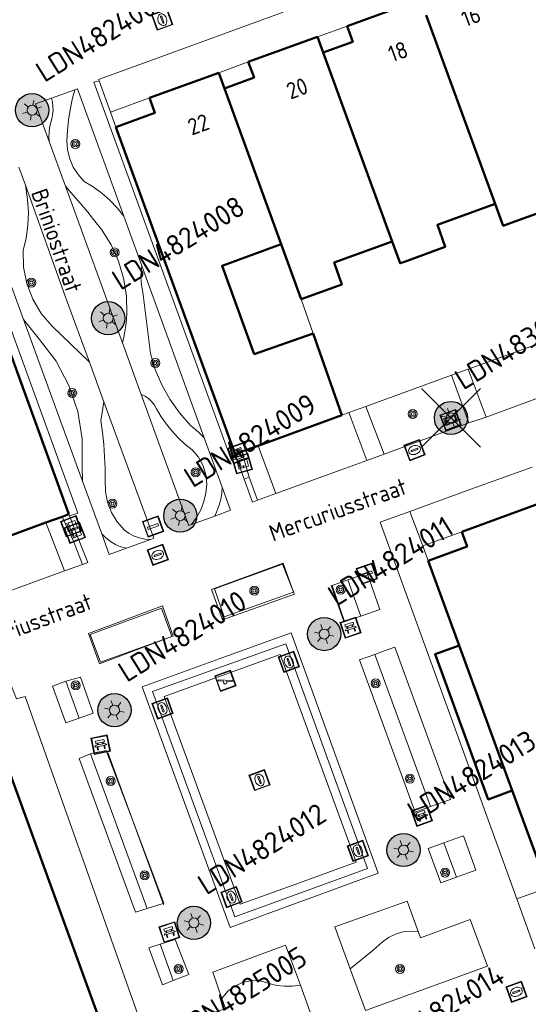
# Model space of a CAD drawing. Header units: metres. Extents: x 94279 to 96109, y 461866 to 463040.
# Tile 65 of 175: x 95074 to 95105, y 462487 to 462546. Entities that reach past the tile are written whole.
import ezdxf
from ezdxf.enums import TextEntityAlignment as Align

# ---------------------------------------------------------------- set-up
doc = ezdxf.new("R2010")
doc.units = ezdxf.units.M
doc.layers.get('0').update_dxf_attribs({"linetype": 'CONTINUOUS'})
for name, color, linetype, lineweight in [('B_BEBOUWINGSGRENS_0', 132, 'CONTINUOUS', 50), ('B_LUIFEL_1', 132, 'CONTINUOUS', 50), ('B_TUSSENMUUR_0', 132, 'CONTINUOUS', 50), ('G_GRENS_ALGEMEEN_0', 251, 'CONTINUOUS', 13), ('Q_BANK_0', 251, 'CONTINUOUS', 13), ('Q_BOOM_0', 251, 'CONTINUOUS', 13), ('Q_CAI-KAST_0', 251, 'CONTINUOUS', 13), ('Q_INSPECTIE_OF_RIOOLPUT_0', 251, 'CONTINUOUS', 13), ('Q_KOLK_0', 251, 'CONTINUOUS', 13), ('Q_LICHTMAST_0', 251, 'CONTINUOUS', 13), ('Q_PAAL_STEEN_0', 251, 'CONTINUOUS', 13), ('Q_SPEELVOORZIENING_0', 251, 'CONTINUOUS', 13), ('Q_STRAATNAAMBORD_0', 251, 'CONTINUOUS', 13), ('T_CULTUURGRENS_0', 251, 'CONTINUOUS', 13), ('T_HEK_0', 251, 'CONTINUOUS', 13), ('T_HEK_LIJN_0', 251, 'CONTINUOUS', 13), ('V_WEGGRENS_0', 251, 'CONTINUOUS', 13), ('Z_GBKN_HUISNUMMER_0', 251, 'CONTINUOUS', 13), ('Z_STRAATNAAM_0', 251, 'CONTINUOUS', 13)]:
    doc.layers.add(name, color=color, linetype=linetype, lineweight=lineweight)
for name, color, linetype in [('N-WE-ARMATUUR-PRUNUS_B_PAALTOP_4M-G', 82, 'CONTINUOUS'), ('N-WE-ARMATUUR-PRUNUS_C_OPZET_4M-G', 200, 'CONTINUOUS'), ('N-WE-LICHTMAST_VERVANGEN-G', 7, 'CONTINUOUS')]:
    doc.layers.add(name, color=color, linetype=linetype)
doc.styles.add('NLCS-ISO-M500-T25', font='NLCS-ISO.ttf', dxfattribs={"height": 1.25})
doc.styles.get("Standard").update_dxf_attribs({"font": 'isocp.shx'})

# ---------------------------------------------------------------- blocks, each defined once
blk = doc.blocks.new('Q_LICHTMAST')
for points in [[(0, 0.3), (0, 0.6)], [(-0.26, 0.15), (-0.52, 0.3)], [(0.26, 0.15), (0.52, 0.3)], [(-0.26, -0.15), (-0.52, -0.3)], [(0, -0.3), (0, -0.6)], [(0.26, -0.15), (0.52, -0.3)]]:
    blk.add_lwpolyline(points)
blk.add_circle((0, 0), 0.3)
blk = doc.blocks.new('Q_PAAL_STEEN')
for points in [[(-0.5, 0.5), (0.5, 0.5), (0.5, -0.5), (-0.5, -0.5)], [(-0.08, 0.333), (0.071, 0.333), (0.071, -0.329), (-0.08, -0.329)]]:
    blk.add_lwpolyline(points, close=True)
blk.add_lwpolyline([(-0.442, 0.464), (0.438, 0.464, -0.414214), (0.459, 0.442), (0.459, -0.437, -0.414214), (0.438, -0.459), (-0.442, -0.459, -0.414214), (-0.463, -0.437), (-0.463, 0.442), (-0.463, 0.444), (-0.463, 0.446), (-0.463, 0.448), (-0.462, 0.45), (-0.461, 0.451), (-0.46, 0.453), (-0.459, 0.455), (-0.458, 0.456), (-0.457, 0.457), (-0.456, 0.459), (-0.454, 0.46), (-0.453, 0.461), (-0.451, 0.462), (-0.449, 0.462), (-0.447, 0.463), (-0.446, 0.463), (-0.444, 0.464), (-0.442, 0.464)], format="xyb")
blk = doc.blocks.new('Q_INSPECTIE_OF_RIOOLPUT')
blk.add_lwpolyline([(-0.5, 0.5), (0.5, 0.5), (0.5, -0.5), (-0.5, -0.5)], close=True)
for points in [[(-0.442, 0.464), (0.438, 0.464, -0.414214), (0.459, 0.442), (0.459, -0.437, -0.414214), (0.438, -0.459), (-0.442, -0.459, -0.414214), (-0.463, -0.437), (-0.463, 0.442), (-0.463, 0.444), (-0.463, 0.446), (-0.463, 0.448), (-0.462, 0.45), (-0.461, 0.451), (-0.46, 0.453), (-0.459, 0.455), (-0.458, 0.456), (-0.457, 0.457), (-0.456, 0.459), (-0.454, 0.46), (-0.453, 0.461), (-0.451, 0.462), (-0.449, 0.462), (-0.447, 0.463), (-0.446, 0.463), (-0.444, 0.464), (-0.442, 0.464)], [(-0.345, 0.105, 0.380426), (-0.276, -0.18)], [(-0.008, 0.266, 0.240218), (-0.345, 0.105)], [(-0.194, 0.045, 0.853344), (-0.194, -0.032)], [(0.331, 0.111, 0.240191), (-0.008, 0.266)], [(0.185, -0.032, 0.849746), (0.185, 0.045)], [(0.267, -0.176, 0.380426), (0.331, 0.111)], [(-0.276, -0.18, 0.148452), (0.012, -0.257)], [(0.012, -0.257, 0.131742), (0.267, -0.176)]]:
    blk.add_lwpolyline(points, format="xyb")
for points in [[(-0.194, 0.045), (0.185, 0.045)], [(0.185, -0.032), (-0.194, -0.032)]]:
    blk.add_lwpolyline(points)
blk = doc.blocks.new('Q_KOLK')
blk.add_lwpolyline([(-0.5, 0.5), (0.5, 0.5), (0.5, -0.5), (-0.5, -0.5)], close=True)
for points in [[(-0.442, 0.464), (0.438, 0.464, -0.414214), (0.459, 0.442), (0.459, -0.437, -0.414214), (0.438, -0.459), (-0.442, -0.459, -0.414214), (-0.463, -0.437), (-0.463, 0.442, -0.414214), (-0.442, 0.464)], [(-0.345, 0.105, 0.380426), (-0.276, -0.18)], [(-0.008, 0.266, 0.240218), (-0.345, 0.105)], [(-0.194, 0.045, 0.853344), (-0.194, -0.032)], [(0.331, 0.111, 0.240191), (-0.008, 0.266)], [(0.185, -0.032, 0.849746), (0.185, 0.045)], [(0.267, -0.176, 0.380426), (0.331, 0.111)], [(-0.276, -0.18, 0.148452), (0.012, -0.257)], [(0.012, -0.257, 0.131742), (0.267, -0.176)]]:
    blk.add_lwpolyline(points, format="xyb")
for points in [[(-0.194, 0.045), (0.185, 0.045)], [(0.185, -0.032), (-0.194, -0.032)]]:
    blk.add_lwpolyline(points)
blk = doc.blocks.new('Q_BANK')
blk.add_lwpolyline([(-0.5, 0.5), (0.5, 0.5), (0.5, -0.5), (-0.5, -0.5)], close=True)
blk.add_lwpolyline([(-0.442, 0.464), (0.438, 0.464, -0.414214), (0.459, 0.442), (0.459, -0.437, -0.414214), (0.438, -0.459), (-0.442, -0.459, -0.414214), (-0.463, -0.437), (-0.463, 0.442), (-0.463, 0.444), (-0.463, 0.446), (-0.463, 0.448), (-0.462, 0.45), (-0.461, 0.451), (-0.46, 0.453), (-0.459, 0.455), (-0.458, 0.456), (-0.457, 0.457), (-0.456, 0.459), (-0.454, 0.46), (-0.453, 0.461), (-0.451, 0.462), (-0.449, 0.462), (-0.447, 0.463), (-0.446, 0.463), (-0.444, 0.464), (-0.442, 0.464)], format="xyb")
for points in [[(-0.267, 0.022), (-0.366, -0.078)], [(-0.18, 0.132), (-0.267, 0.132), (-0.267, 0.276)], [(-0.267, 0.276), (0.258, 0.276), (0.258, 0.132), (0.173, 0.132)], [(-0.18, 0.022), (-0.267, 0.022)], [(-0.267, 0.022), (-0.18, 0.022)], [(-0.18, 0.022), (-0.18, 0.132)], [(-0.18, 0.132), (-0.144, 0.132)], [(-0.144, 0.132), (-0.144, 0.022)], [(0.131, 0.132), (-0.144, 0.132)], [(0.131, 0.022), (-0.144, 0.022)], [(-0.144, 0.022), (0.131, 0.022)], [(0.131, 0.022), (-0.144, 0.022)], [(-0.144, 0.022), (0.131, 0.022)], [(-0.144, 0.022), (0.131, 0.022)], [(0.131, 0.022), (0.131, 0.132)], [(0.131, 0.132), (0.173, 0.132)], [(0.173, 0.132), (0.173, 0.022)], [(0.173, 0.022), (0.255, 0.022)], [(0.173, 0.022), (0.255, 0.022)], [(0.255, 0.022), (0.357, -0.078)], [(-0.236, -0.078), (-0.366, -0.078)], [(-0.192, -0.078), (-0.192, -0.27), (-0.236, -0.27), (-0.236, -0.078)], [(-0.236, -0.078), (-0.192, -0.078)], [(0.183, -0.078), (-0.192, -0.078)], [(0.226, -0.078), (0.226, -0.268), (0.183, -0.268), (0.183, -0.078)], [(0.183, -0.078), (0.226, -0.078)], [(0.357, -0.078), (0.226, -0.078)]]:
    blk.add_lwpolyline(points)
blk = doc.blocks.new('Q_SPEELVOORZIENING')
blk.add_lwpolyline([(-0.5, 0.5), (0.5, 0.5), (0.5, -0.5), (-0.5, -0.5)], close=True)
for points in [[(-0.442, 0.464), (0.438, 0.464, -0.414214), (0.459, 0.442), (0.459, -0.437, -0.414214), (0.438, -0.459), (-0.442, -0.459, -0.414214), (-0.463, -0.437), (-0.463, 0.442), (-0.463, 0.444), (-0.463, 0.446), (-0.463, 0.448), (-0.462, 0.45), (-0.461, 0.451), (-0.46, 0.453), (-0.459, 0.455), (-0.458, 0.456), (-0.457, 0.457), (-0.456, 0.459), (-0.454, 0.46), (-0.453, 0.461), (-0.451, 0.462), (-0.449, 0.462), (-0.447, 0.463), (-0.446, 0.463), (-0.444, 0.464), (-0.442, 0.464)], [(-0.363, 0.198, 1.168313), (-0.386, 0.141)], [(-0.087, 0.021, 0.778987), (-0.04, -0.167)], [(-0.04, -0.167, 0.508825), (0.056, -0.036)], [(0.355, -0.156, 1.031322), (0.378, -0.1)]]:
    blk.add_lwpolyline(points, format="xyb")
for points in [[(-0.386, 0.141), (-0.087, 0.021)], [(-0.363, 0.198), (0.378, -0.1)], [(0.056, -0.036), (0.355, -0.156)]]:
    blk.add_lwpolyline(points)
blk = doc.blocks.new('Q_CAI-KAST')
for points in [[(-0.5, 0.5), (0.5, 0.5), (0.5, -0.5), (-0.5, -0.5)], [(-0.262, 0.264), (0.25, 0.264), (0.25, 0.187), (-0.262, 0.187)], [(-0.262, 0.107), (0.25, 0.107), (0.25, -0.332), (-0.262, -0.332)]]:
    blk.add_lwpolyline(points, close=True)
blk.add_lwpolyline([(-0.442, 0.464), (0.438, 0.464, -0.414214), (0.459, 0.442), (0.459, -0.437, -0.414214), (0.438, -0.459), (-0.442, -0.459, -0.414214), (-0.463, -0.437), (-0.463, 0.442), (-0.463, 0.444), (-0.463, 0.446), (-0.463, 0.448), (-0.462, 0.45), (-0.461, 0.451), (-0.46, 0.453), (-0.459, 0.455), (-0.458, 0.456), (-0.457, 0.457), (-0.456, 0.459), (-0.454, 0.46), (-0.453, 0.461), (-0.451, 0.462), (-0.449, 0.462), (-0.447, 0.463), (-0.446, 0.463), (-0.444, 0.464), (-0.442, 0.464)], format="xyb")
blk.add_circle((-0.177, -0.034), 0.0354)
blk = doc.blocks.new('Q_STRAATNAAMBORD')
for points in [[(-0.5, 0.5), (0.5, 0.5), (0.5, -0.5), (-0.5, -0.5)], [(-0.369, 0.22), (0.358, 0.22), (0.358, -0.214), (-0.369, -0.214)]]:
    blk.add_lwpolyline(points, close=True)
for points in [[(-0.442, 0.464), (0.438, 0.464, -0.414214), (0.459, 0.442), (0.459, -0.437, -0.414214), (0.438, -0.459), (-0.442, -0.459, -0.414214), (-0.463, -0.437), (-0.463, 0.442), (-0.463, 0.444), (-0.463, 0.446), (-0.463, 0.448), (-0.462, 0.45), (-0.461, 0.451), (-0.46, 0.453), (-0.459, 0.455), (-0.458, 0.456), (-0.457, 0.457), (-0.456, 0.459), (-0.454, 0.46), (-0.453, 0.461), (-0.451, 0.462), (-0.449, 0.462), (-0.447, 0.463), (-0.446, 0.463), (-0.444, 0.464), (-0.442, 0.464)], [(-0.287, 0.16), (0.281, 0.16, -0.414214), (0.303, 0.139), (0.303, -0.134, -0.414214), (0.281, -0.156), (-0.287, -0.156, -0.414214), (-0.308, -0.134), (-0.308, 0.139), (-0.308, 0.14), (-0.308, 0.142), (-0.307, 0.144), (-0.307, 0.146), (-0.306, 0.148), (-0.305, 0.149), (-0.304, 0.151), (-0.303, 0.152), (-0.302, 0.154), (-0.3, 0.155), (-0.299, 0.156), (-0.297, 0.157), (-0.296, 0.158), (-0.294, 0.159), (-0.292, 0.159), (-0.29, 0.16), (-0.288, 0.16), (-0.287, 0.16)]]:
    blk.add_lwpolyline(points, format="xyb")
blk = doc.blocks.new('Q_BOOM')
for radius in [0.27, 0.18, 0.09]:
    blk.add_circle((0, 0), radius)
blk = doc.blocks.new('LM')
at = {"linetype": 'ByBlock'}
h = blk.add_hatch(color=256, dxfattribs=at)
h.dxf.hatch_style = 1
edge = h.paths.add_edge_path()
edge.add_arc((0, 0), 1, 0, 360)
blk.add_circle((0, 0), 1, dxfattribs=at)
blk = doc.blocks.new('ACMAP_ANN_TEMPLATE_LM')
at = {"color": 0, "style": 'NLCS-ISO-M500-T25'}
blk.add_attdef('LM-NUMMER', (1.5, 1), '', height=1.25, dxfattribs=at)

msp = doc.modelspace()

# ---------------------------------------------------------------- linework, layer by layer
at = {"layer": 'B_BEBOUWINGSGRENS_0'}
for p, q in [((95098.305, 462547.21), (95093.887, 462545.597)), ((95092.108, 462544.948), (95087.949, 462543.432)), ((95092.453, 462544), (95092.108, 462544.948)), ((95086.17, 462542.782), (95082.01, 462541.264)), ((95086.513, 462541.84), (95086.17, 462542.782)), ((95079.99, 462539.516), (95087.159, 462519.83)), ((95077.162, 462516.204), (95070.037, 462535.778)), ((95089.925, 462532.464), (95091.131, 462529.151)), ((95093.577, 462522.169), (95091.853, 462527.09)), ((95088.534, 462520.332), (95093.577, 462522.169)), ((95087.565, 462519.979), (95088.534, 462520.332)), ((95087.159, 462519.83), (95087.565, 462519.979)), ((95109.162, 462518.207), (95100.785, 462515.155)), ((95075.774, 462515.699), (95076.752, 462516.056)), ((95076.752, 462516.056), (95077.162, 462516.204)), ((95070.584, 462513.81), (95075.774, 462515.699)), ((95098.762, 462513.406), (95100.627, 462508.306)), ((95100.627, 462508.306), (95103.822, 462499.566)), ((95079.249, 462485.109), (95072.435, 462503.822)), ((95103.822, 462499.566), (95105.597, 462494.711))]:
    msp.add_line(p, q, dxfattribs=at)
for points in [[(95093.887, 462545.597), (95094.233, 462544.648), (95092.453, 462544)], [(95087.949, 462543.432), (95088.293, 462542.488), (95086.513, 462541.84)], [(95082.01, 462541.264), (95082.335, 462540.371), (95079.99, 462539.516)], [(95102.802, 462534.889), (95103.281, 462533.573), (95103.535, 462533.666), (95105.987, 462534.558), (95105.522, 462535.879), (95109.004, 462537.146)], [(95096.6, 462532.632), (95097.079, 462531.316), (95097.333, 462531.408), (95099.785, 462532.301), (95099.32, 462533.621), (95102.802, 462534.889)], [(95091.131, 462529.151), (95093.583, 462530.044), (95093.118, 462531.364), (95096.6, 462532.632)], [(95091.853, 462527.09), (95088.304, 462525.847), (95086.367, 462531.169), (95089.925, 462532.464)], [(95100.785, 462515.155), (95101.111, 462514.262), (95098.762, 462513.406)]]:
    msp.add_lwpolyline(points, dxfattribs=at)
at = {"layer": 'B_LUIFEL_1'}
msp.add_line((95100.627, 462508.306), (95100.627, 462508.306), dxfattribs=at)
for points in [[(95100.627, 462508.306), (95099.18, 462507.777), (95102.376, 462499.037), (95103.822, 462499.566)], [(95103.822, 462499.566), (95103.822, 462499.566), (95100.627, 462508.306)]]:
    msp.add_lwpolyline(points, dxfattribs=at)
at = {"layer": 'B_TUSSENMUUR_0'}
for p, q in [((95102.802, 462534.889), (95098.652, 462546.257)), ((95096.6, 462532.632), (95092.453, 462544)), ((95089.925, 462532.464), (95086.513, 462541.84))]:
    msp.add_line(p, q, dxfattribs=at)
at = {"layer": 'G_GRENS_ALGEMEEN_0'}
for p, q in [((95092.108, 462544.948), (95093.887, 462545.597)), ((95086.17, 462542.782), (95087.949, 462543.432)), ((95078.974, 462542.307), (95079.662, 462540.407)), ((95082.01, 462541.264), (95079.662, 462540.407)), ((95079.662, 462540.407), (95079.99, 462539.516)), ((95091.853, 462527.09), (95091.131, 462529.151)), ((95087.159, 462519.83), (95087.254, 462519.562)), ((95087.695, 462518.314), (95088.004, 462518.435)), ((95077.194, 462516.12), (95077.162, 462516.204)), ((95098.436, 462514.296), (95097.661, 462516.376)), ((95077.439, 462514.587), (95077.727, 462514.7)), ((95098.436, 462514.296), (95100.785, 462515.155)), ((95098.762, 462513.406), (95098.436, 462514.296)), ((95105.956, 462493.725), (95104.101, 462493.049))]:
    msp.add_line(p, q, dxfattribs=at)
at = {"layer": 'N-WE-LICHTMAST_VERVANGEN-G', "flags": 128}
for points in [[(95098.369, 462520.235), (95101.905, 462523.771)], [(95101.905, 462520.235), (95098.369, 462523.771)]]:
    msp.add_lwpolyline(points, dxfattribs=at)
at = {"layer": 'T_CULTUURGRENS_0'}
for p, q in [((95094.719, 462510.076), (95093.925, 462512.248)), ((95095.562, 462507.769), (95094.644, 462507.434)), ((95098.91, 462498.606), (95095.562, 462507.769)), ((95077.854, 462506.4), (95076.973, 462506.156)), ((95076.973, 462506.156), (95077.784, 462503.933)), ((95077.784, 462503.933), (95078.62, 462504.224)), ((95078.462, 462501.773), (95081.857, 462492.465)), ((95080.976, 462497.804), (95079.402, 462501.979)), ((95097.991, 462498.27), (95098.91, 462498.606)), ((95099.707, 462496.426), (95098.769, 462496.083)), ((95100.462, 462494.358), (95099.707, 462496.426)), ((95099.526, 462494.015), (95100.462, 462494.358)), ((95081.857, 462492.465), (95082.819, 462492.767)), ((95083.558, 462490.612), (95082.64, 462490.316)), ((95082.64, 462490.316), (95083.438, 462488.131)), ((95083.438, 462488.131), (95084.367, 462488.499))]:
    msp.add_line(p, q, dxfattribs=at)
for points in [[(95080.457, 462534.156), (95080.057, 462534.653), (95079.614, 462535.114), (95079.132, 462535.534), (95078.615, 462535.91), (95078.067, 462536.239), (95077.71, 462536.649), (95077.423, 462537.11), (95077.211, 462537.611), (95077.082, 462538.139), (95077.038, 462538.68), (95077.066, 462539.309), (95077.129, 462539.935), (95077.226, 462540.556), (95077.356, 462541.172), (95077.511, 462541.746)], [(95076.106, 462541.25), (95076.166, 462541.015), (95076.201, 462540.761), (95076.205, 462540.505), (95076.179, 462540.251), (95076.124, 462540.001), (95076.051, 462539.738), (95075.999, 462539.469), (95075.969, 462539.198), (95075.959, 462538.925), (95075.97, 462538.652)], [(95078.395, 462525.362), (95076.149, 462527.526), (95075.5, 462528.291), (95074.989, 462529.154), (95074.631, 462530.091), (95074.437, 462531.074), (95074.41, 462532.077), (95074.588, 462532.832), (95074.692, 462533.6), (95074.721, 462534.375), (95074.675, 462535.149), (95074.539, 462536.01)], [(95076.949, 462535.957), (95077.416, 462535.419), (95077.856, 462534.903), (95078.291, 462534.383), (95078.722, 462533.859), (95079.147, 462533.332), (95079.709, 462532.418), (95080.146, 462531.44), (95080.452, 462530.412), (95080.621, 462529.353), (95080.651, 462528.282), (95080.624, 462527.925), (95080.584, 462527.57), (95080.528, 462527.217), (95080.458, 462526.867), (95080.374, 462526.52)], [(95085.293, 462520.807), (95085.14, 462520.969), (95084.981, 462521.124), (95084.817, 462521.274), (95084.646, 462521.417), (95084.471, 462521.554), (95083.812, 462522.306), (95083.236, 462523.124), (95082.749, 462523.997), (95082.356, 462524.917), (95082.062, 462525.873), (95081.606, 462529.577), (95081.542, 462529.89), (95081.503, 462530.206), (95081.491, 462530.525), (95081.504, 462530.844), (95081.543, 462531.16)], [(95074.434, 462527.93), (95075.385, 462526.729), (95076.388, 462525.413), (95077.164, 462523.951), (95077.692, 462522.382), (95077.956, 462520.749), (95077.951, 462519.094), (95077.976, 462518.2)], [(95084.526, 462515.585), (95084.835, 462516.013), (95085.086, 462516.477), (95085.274, 462516.97), (95085.397, 462517.483), (95085.451, 462518.008), (95085.395, 462518.58), (95085.227, 462519.13), (95084.952, 462519.635), (95084.581, 462520.075), (95084.131, 462520.433), (95083.734, 462520.805), (95083.364, 462521.204), (95083.023, 462521.628), (95082.712, 462522.074), (95082.433, 462522.542), (95082.311, 462522.774), (95082.152, 462522.982), (95081.96, 462523.161), (95081.742, 462523.306), (95081.502, 462523.412)], [(95079.266, 462522.976), (95079.07, 462521.839), (95079.176, 462521.121), (95079.255, 462520.4), (95079.309, 462519.676), (95079.337, 462518.952), (95079.339, 462518.226), (95079.358, 462517.568), (95079.489, 462516.923), (95079.729, 462516.31), (95080.069, 462515.747), (95080.501, 462515.25), (95080.776, 462515.05), (95081.077, 462514.891), (95081.397, 462514.776), (95081.73, 462514.707), (95082.07, 462514.685)], [(95086.373, 462517.826), (95086.352, 462517.467), (95086.296, 462517.111), (95086.206, 462516.762), (95086.083, 462516.424), (95085.929, 462516.099)], [(95080.62, 462514.154), (95080.281, 462514.252), (95079.957, 462514.391), (95079.652, 462514.57), (95079.373, 462514.786), (95079.131, 462515.025)], [(95093.925, 462512.248), (95092.985, 462511.923), (95093.734, 462509.742), (95094.719, 462510.076)], [(95079.402, 462501.979), (95078.579, 462501.819), (95078.462, 462501.773)], [(95082.819, 462492.767), (95082.869, 462492.783), (95080.976, 462497.804)], [(95094.083, 462488.841), (95095.468, 462489.964), (95096.001, 462490.453), (95096.377, 462490.73), (95096.796, 462490.936), (95097.244, 462491.065), (95097.708, 462491.113), (95098.173, 462491.079)], [(95091.079, 462487.852), (95090.608, 462487.795), (95090.133, 462487.792), (95089.66, 462487.843), (95089.197, 462487.947), (95088.749, 462488.103), (95088.199, 462488.132), (95087.657, 462488.034), (95087.152, 462487.815), (95086.71, 462487.485), (95086.356, 462487.063)]]:
    msp.add_lwpolyline(points, dxfattribs=at)
at = {"layer": 'T_HEK_0'}
for p, q in [((95101.178, 462524.942), (95106.396, 462526.845)), ((95100.162, 462524.571), (95101.178, 462524.942)), ((95095.02, 462522.695), (95100.162, 462524.571)), ((95093.995, 462522.322), (95095.02, 462522.695)), ((95093.577, 462522.169), (95093.995, 462522.322))]:
    msp.add_line(p, q, dxfattribs=at)
at = {"layer": 'T_HEK_LIJN_0'}
for p, q in [((95092.93, 462511.923), (95093.713, 462509.714)), ((95094.644, 462507.434), (95097.991, 462498.27)), ((95078.62, 462504.224), (95077.854, 462506.4)), ((95080.976, 462497.804), (95079.491, 462501.863)), ((95082.819, 462492.767), (95080.976, 462497.804)), ((95098.769, 462496.083), (95099.526, 462494.015)), ((95082.843, 462492.701), (95082.819, 462492.767)), ((95084.367, 462488.499), (95083.558, 462490.612))]:
    msp.add_line(p, q, dxfattribs=at)
for points in [[(95085.916, 462511.721), (95090.015, 462513.203), (95090.653, 462511.585)], [(95090.676, 462511.522), (95086.487, 462510.035), (95085.916, 462511.721)], [(95090.653, 462511.585), (95090.678, 462511.523), (95090.676, 462511.522)], [(95078.444, 462508.969), (95082.734, 462510.55), (95083.349, 462508.836)], [(95083.349, 462508.836), (95079.065, 462507.304), (95078.444, 462508.969)]]:
    msp.add_lwpolyline(points, dxfattribs=at)
at = {"layer": 'V_WEGGRENS_0'}
for p, q in [((95090.048, 462546.426), (95082.681, 462543.744)), ((95082.681, 462543.744), (95082.305, 462543.607)), ((95077.511, 462541.746), (95076.106, 462541.25)), ((95075.97, 462538.652), (95076.949, 462535.957)), ((95074.539, 462536.01), (95074.145, 462537.103)), ((95076.949, 462535.957), (95080.374, 462526.52)), ((95081.543, 462531.16), (95080.457, 462534.156)), ((95073.046, 462531.745), (95074.434, 462527.93)), ((95085.293, 462520.807), (95081.543, 462531.16)), ((95074.434, 462527.93), (95077.976, 462518.2)), ((95080.374, 462526.52), (95081.502, 462523.412)), ((95079.266, 462522.976), (95078.395, 462525.362)), ((95101.178, 462524.942), (95102.252, 462522.051)), ((95101.219, 462521.708), (95100.162, 462524.571)), ((95102.252, 462522.051), (95107.471, 462523.978)), ((95082.265, 462514.757), (95079.266, 462522.976)), ((95095.02, 462522.695), (95096.125, 462519.826)), ((95095.077, 462519.444), (95093.995, 462522.322)), ((95102.252, 462522.051), (95101.219, 462521.708)), ((95096.125, 462519.826), (95101.219, 462521.708)), ((95086.373, 462517.826), (95085.293, 462520.807)), ((95088.534, 462520.332), (95089.596, 462517.459)), ((95087.254, 462519.562), (95087.695, 462518.314)), ((95088.004, 462518.435), (95087.565, 462519.979)), ((95096.125, 462519.826), (95095.077, 462519.444)), ((95105.014, 462519.043), (95101.109, 462517.626)), ((95087.695, 462518.314), (95088.196, 462516.929)), ((95088.506, 462517.049), (95088.004, 462518.435)), ((95077.976, 462518.2), (95079.131, 462515.025)), ((95089.596, 462517.459), (95088.506, 462517.049)), ((95100.733, 462517.49), (95097.661, 462516.376)), ((95101.109, 462517.626), (95100.733, 462517.49)), ((95088.196, 462516.929), (95088.506, 462517.049)), ((95076.752, 462516.056), (95077.439, 462514.587)), ((95077.727, 462514.7), (95077.194, 462516.12)), ((95084.526, 462515.585), (95085.929, 462516.099)), ((95085.929, 462516.099), (95086.874, 462516.445)), ((95076.894, 462512.791), (95075.774, 462515.699)), ((95084.365, 462515.526), (95084.526, 462515.585)), ((95078.289, 462513.3), (95077.727, 462514.7)), ((95079.131, 462515.025), (95079.586, 462513.775)), ((95082.07, 462514.685), (95082.265, 462514.757)), ((95077.439, 462514.587), (95077.974, 462513.185)), ((95079.586, 462513.775), (95080.62, 462514.154)), ((95080.62, 462514.154), (95082.07, 462514.685)), ((95077.974, 462513.185), (95076.894, 462512.791)), ((95077.974, 462513.185), (95078.289, 462513.3)), ((95071.356, 462510.769), (95076.894, 462512.791)), ((95090.676, 462511.522), (95090.653, 462511.585)), ((95090.722, 462511.395), (95090.676, 462511.522)), ((95083.349, 462508.836), (95083.428, 462508.866)), ((95086.758, 462507.702), (95086.194, 462507.498)), ((95091.03, 462494.023), (95094.427, 462495.256)), ((95090.828, 462492.794), (95091.392, 462493.001)), ((95104.101, 462493.049), (95105.19, 462490.044)), ((95094.083, 462488.841), (95094.999, 462486.33)), ((95094.999, 462486.33), (95102.339, 462489.005)), ((95092.034, 462485.249), (95091.079, 462487.852))]:
    msp.add_line(p, q, dxfattribs=at)
for points in [[(95082.305, 462543.607), (95078.946, 462542.384), (95078.974, 462542.307)], [(95078.974, 462542.307), (95078.661, 462542.219), (95086.928, 462519.451), (95087.254, 462519.562)], [(95080.457, 462534.156), (95077.685, 462541.808), (95077.511, 462541.746)], [(95076.106, 462541.25), (95075.15, 462540.912), (95075.97, 462538.652)], [(95077.194, 462516.12), (95077.686, 462516.269), (95069.592, 462538.516), (95069.111, 462538.341)], [(95078.395, 462525.362), (95077.024, 462529.12), (95074.539, 462536.01)], [(95081.502, 462523.412), (95084.353, 462515.559), (95084.365, 462515.526)], [(95089.596, 462517.459), (95093.524, 462518.882), (95095.077, 462519.444)], [(95086.874, 462516.445), (95086.873, 462516.447), (95086.373, 462517.826)], [(95097.661, 462516.376), (95095.882, 462515.722), (95104.101, 462493.049)], [(95090.653, 462511.585), (95090.052, 462513.254), (95085.725, 462511.677), (95086.392, 462509.859), (95090.722, 462511.395)], [(95094.719, 462510.076), (95095.857, 462510.462), (95095.088, 462512.649), (95093.925, 462512.248)], [(95083.428, 462508.866), (95082.796, 462510.685), (95078.346, 462509.027), (95079.007, 462507.207), (95083.349, 462508.836)], [(95091.392, 462493.001), (95095.754, 462494.6), (95090.517, 462509.062), (95086.758, 462507.702)], [(95090.205, 462508.412), (95082.194, 462505.526), (95087.136, 462491.961), (95095.123, 462494.874), (95090.205, 462508.412)], [(95098.91, 462498.606), (95099.588, 462498.853), (95100.105, 462499.042), (95096.758, 462508.206), (95096.241, 462508.017), (95095.562, 462507.769)], [(95094.427, 462495.256), (95089.855, 462507.767), (95082.885, 462505.238), (95087.458, 462492.727), (95091.03, 462494.023)], [(95081.453, 462484.787), (95081.742, 462484.837), (95074.531, 462505.227), (95074.009, 462505.1), (95073.119, 462507.321)], [(95086.194, 462507.498), (95081.568, 462505.825), (95086.85, 462491.335), (95090.828, 462492.794)], [(95076.973, 462506.156), (95076.163, 462505.853), (95076.973, 462503.651), (95077.784, 462503.933)], [(95078.462, 462501.773), (95077.78, 462501.508), (95081.165, 462492.247), (95081.857, 462492.465)], [(95100.462, 462494.358), (95101.122, 462494.599), (95101.638, 462494.788), (95100.881, 462496.856), (95100.365, 462496.667), (95099.707, 462496.426)], [(95098.173, 462491.079), (95097.512, 462492.919), (95093.162, 462491.365), (95094.083, 462488.841)], [(95102.339, 462489.005), (95101.299, 462491.802), (95098.307, 462490.706), (95098.173, 462491.079)], [(95082.64, 462490.316), (95081.976, 462490.102), (95082.782, 462487.871), (95083.438, 462488.131)], [(95091.079, 462487.852), (95090.191, 462490.273), (95085.807, 462488.645), (95086.356, 462487.063)], [(95086.356, 462487.063), (95086.571, 462486.444), (95084.528, 462485.716), (95085.524, 462482.88)]]:
    msp.add_lwpolyline(points, dxfattribs=at)

# ---------------------------------------------------------------- block references
at = {"rotation": 31.92}
for p, values in [((95074.944, 462540.527), {'LM-NUMMER': 'LDN4824007'}), ((95079.522, 462528.004), {'LM-NUMMER': 'LDN4824008'}), ((95100.137, 462522.003), {'LM-NUMMER': 'LDN4830006'}), ((95083.859, 462516.119), {'LM-NUMMER': 'LDN4824009'}), ((95092.512, 462508.993), {'LM-NUMMER': 'LDN4824011'}), ((95079.896, 462504.41), {'LM-NUMMER': 'LDN4824010'}), ((95097.288, 462495.993), {'LM-NUMMER': 'LDN4824013'}), ((95084.68, 462491.604), {'LM-NUMMER': 'LDN4824012'}), ((95083.312, 462482.847), {'LM-NUMMER': 'LDN4825005'}), ((95095.33, 462481.856), {'LM-NUMMER': 'LDN4824014'})]:
    msp.add_blockref('ACMAP_ANN_TEMPLATE_LM', p, dxfattribs=at).add_auto_attribs(values)
at = {"layer": 'N-WE-ARMATUUR-PRUNUS_B_PAALTOP_4M-G'}
for p in [(95074.944, 462540.527), (95079.522, 462528.004), (95083.859, 462516.119), (95092.512, 462508.993), (95079.896, 462504.41), (95097.288, 462495.993), (95084.68, 462491.604)]:
    msp.add_blockref('LM', p, dxfattribs=at)
at = {"layer": 'N-WE-ARMATUUR-PRUNUS_C_OPZET_4M-G'}
msp.add_blockref('LM', (95100.137, 462522.003), dxfattribs=at)
at = {"layer": 'Q_BANK_0'}
for p, rotation in [((95094.093, 462509.372), 18.7310934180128), ((95079.068, 462502.331), 11.00167745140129), ((95098.385, 462498.045), 20.08316016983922), ((95083.203, 462491.046), 17.8714019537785)]:
    msp.add_blockref('Q_BANK', p, dxfattribs=dict(at, rotation=rotation))
at = {"layer": 'Q_BOOM_0'}
for p, rotation in [((95077.547, 462538.502), 94.64968144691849), ((95079.909, 462531.964), 114.0765372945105), ((95074.9, 462530.145), 110.9103786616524), ((95082.353, 462525.303), 107.0943055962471), ((95077.356, 462523.498), 108.5991196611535), ((95097.839, 462522.239), 20.04392055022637), ((95084.784, 462518.726), 106.9855298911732), ((95079.781, 462516.846), 111.3811940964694), ((95088.309, 462511.605), 20.02455972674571), ((95093.501, 462511.669), 108.9535196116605), ((95077.573, 462505.9), 15.48049669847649), ((95095.604, 462506.019), 110.0638881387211), ((95079.669, 462500.14), 110.6570320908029), ((95097.664, 462500.294), 110.0638881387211), ((95081.721, 462494.463), 110.6570320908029), ((95099.787, 462494.635), 110.1053622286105), ((95083.755, 462488.836), 110.9502420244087), ((95097.08, 462488.837), 20.02383514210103)]:
    msp.add_blockref('Q_BOOM', p, dxfattribs=dict(at, rotation=rotation))
at = {"layer": 'Q_CAI-KAST_0'}
for p, rotation in [((95087.349, 462519.888), 20.15288806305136), ((95087.579, 462519.252), 105.8718518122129), ((95077.295, 462515.484), 110.5737304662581), ((95077.509, 462515.093), 110.5737304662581)]:
    msp.add_blockref('Q_CAI-KAST', p, dxfattribs=dict(at, rotation=rotation))
at = {"layer": 'Q_INSPECTIE_OF_RIOOLPUT_0'}
for p, rotation in [((95082.775, 462545.983), 109.8158763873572), ((95082.504, 462513.758), 20.06933583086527), ((95104.081, 462487.453), 20.00162230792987)]:
    msp.add_blockref('Q_INSPECTIE_OF_RIOOLPUT', p, dxfattribs=dict(at, rotation=rotation))
at = {"layer": 'Q_KOLK_0'}
for p, rotation in [((95097.952, 462520.072), 20.2769654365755), ((95090.385, 462507.318), 109.9647544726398), ((95082.785, 462504.518), 110.0176908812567), ((95088.628, 462500.208), 110.0782852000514), ((95094.542, 462495.95), 109.9647544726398), ((95086.933, 462493.162), 110.0176908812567)]:
    msp.add_blockref('Q_KOLK', p, dxfattribs=dict(at, rotation=rotation))
at = {"layer": 'Q_LICHTMAST_0'}
for p, rotation in [((95074.944, 462540.527), 109.9863578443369), ((95079.522, 462528.004), 109.9863578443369), ((95100.137, 462522.003), 20.2769654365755), ((95083.859, 462516.119), 109.9863578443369), ((95092.512, 462508.993), 18.7310934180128), ((95079.896, 462504.41), 19.19229800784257), ((95097.288, 462495.993), 20.08603296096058), ((95084.68, 462491.604), 17.8714019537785)]:
    msp.add_blockref('Q_LICHTMAST', p, dxfattribs=dict(at, rotation=rotation))
at = {"layer": 'Q_PAAL_STEEN_0'}
for p, rotation in [((95082.219, 462515.467), 110.0463301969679), ((95095.08, 462512.629), 109.3728587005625)]:
    msp.add_blockref('Q_PAAL_STEEN', p, dxfattribs=dict(at, rotation=rotation))
at = {"layer": 'Q_SPEELVOORZIENING_0', "rotation": 19.94283456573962}
msp.add_blockref('Q_SPEELVOORZIENING', (95086.57, 462506.169), dxfattribs=at)
at = {"layer": 'Q_STRAATNAAMBORD_0', "rotation": 20.2769654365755}
msp.add_blockref('Q_STRAATNAAMBORD', (95100.116, 462521.879), dxfattribs=at)

# ---------------------------------------------------------------- texts
at = {"layer": 'Z_GBKN_HUISNUMMER_0'}
for s, p in [('16', (95101.341, 462546.188)), ('18', (95096.953, 462544.055)), ('20', (95090.885, 462541.841)), ('22', (95084.947, 462539.674))]:
    msp.add_text(s, height=1, rotation=20.1, dxfattribs=at).set_placement(p, align=Align.MIDDLE)
at = {"layer": 'Z_STRAATNAAM_0', "linetype": 'Continuous'}
for s, rotation, p in [('Briniostraat', 289.48799, (95076.423, 462532.679)), ('Mercuriusstraat', 19.709, (95093.337, 462516.483)), ('Mercuriusstraat', 20.7236, (95074.43, 462509.49))]:
    msp.add_text(s, height=1, rotation=rotation, dxfattribs=at).set_placement(p, align=Align.MIDDLE)

doc.saveas('drawing.dxf')
